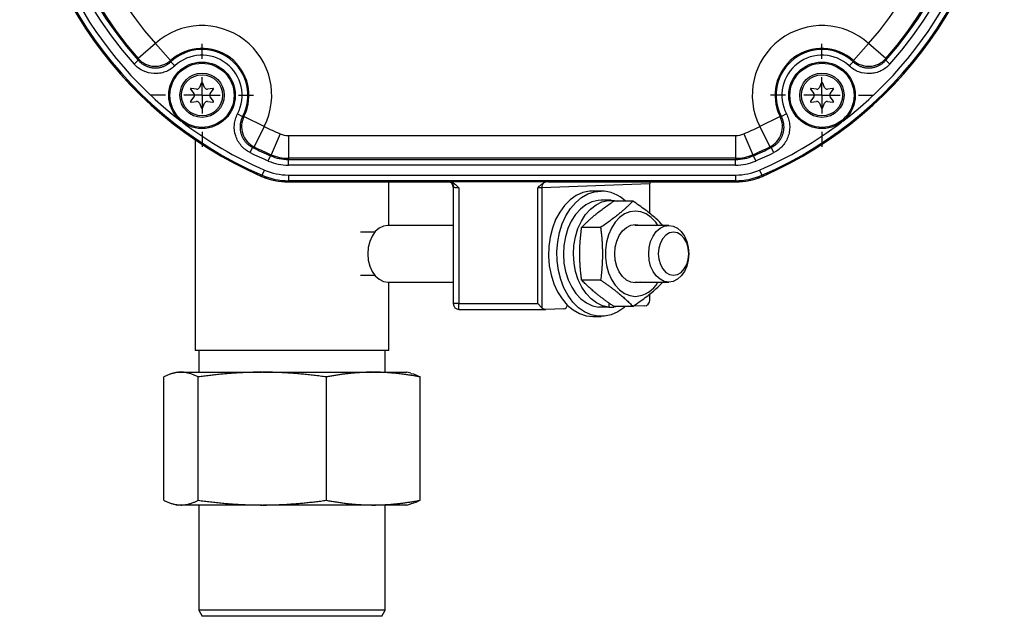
# Model space of a CAD drawing. Header units: inches. Extents: x 0.2 to 18.6, y -4.5 to 19.2.
# Tile 4 of 12: x 6 to 11.4, y 1.2 to 4.4. Entities that reach past the tile are written whole.
import ezdxf

# ---------------------------------------------------------------- set-up
doc = ezdxf.new("R2010")
doc.units = ezdxf.units.IN
doc.header["$MEASUREMENT"] = 0
doc.layers.add('SLD-0', color=179, linetype='Continuous')

# ---------------------------------------------------------------- blocks, each defined once
blk = doc.blocks.new('SW_CENTERMARKSYMBOL_1')
at = {"layer": 'SLD-0', "color": 0}
for p, q in [((0, 0.2), (0, 0.2825)), ((0, 0), (0, 0.1)), ((-0.2, 0), (-0.2825, 0)), ((0, 0), (-0.1, 0)), ((0, 0), (0, -0.1)), ((0, 0), (0.1, 0)), ((0.2, 0), (0.2825, 0)), ((0, -0.2), (0, -0.2825))]:
    blk.add_line(p, q, dxfattribs=at)
blk = doc.blocks.new('SW_CENTERMARKSYMBOL_3')
at = {"layer": 'SLD-0', "color": 0}
for p, q in [((0, 0.2), (0, 0.2825)), ((0, 0), (0, 0.1)), ((-0.2, 0), (-0.2825, 0)), ((0, 0), (-0.1, 0)), ((0, 0), (0, -0.1)), ((0, 0), (0.1, 0)), ((0.2, 0), (0.2825, 0)), ((0, -0.2), (0, -0.2825))]:
    blk.add_line(p, q, dxfattribs=at)

msp = doc.modelspace()

# ---------------------------------------------------------------- linework, layer by layer
at = {"color": 7, "linetype": 'Continuous', "lineweight": 25}
for p, q in [((6.7935, 4.3025), (6.7, 4.2197)), ((6.7935, 4.3025), (6.8771, 4.2097)), ((10.6217, 4.2097), (10.7054, 4.3025)), ((10.7988, 4.2197), (10.7054, 4.3025)), ((6.6998, 4.2104), (6.6765, 4.1897)), ((6.8995, 4.1794), (6.8782, 4.2023)), ((10.5993, 4.1794), (10.6206, 4.2023)), ((10.8223, 4.1897), (10.799, 4.2104)), ((6.9866, 4.0517), (7.0049, 4.0277)), ((7.0193, 4.0527), (6.9894, 4.0565)), ((7.0448, 4.0851), (7.035, 4.0617)), ((7.0638, 4.0617), (7.054, 4.0851)), ((7.1094, 4.0565), (7.0796, 4.0527)), ((7.094, 4.0277), (7.1122, 4.0517)), ((10.3866, 4.0517), (10.4049, 4.0277)), ((10.4193, 4.0527), (10.3894, 4.0565)), ((10.4448, 4.0851), (10.435, 4.0617)), ((10.4638, 4.0617), (10.454, 4.0851)), ((10.5094, 4.0565), (10.4796, 4.0527)), ((10.494, 4.0277), (10.5122, 4.0517)), ((7.0049, 4.0095), (6.9866, 3.9856)), ((7.1122, 3.9856), (7.094, 4.0095)), ((10.4049, 4.0095), (10.3866, 3.9856)), ((10.5122, 3.9856), (10.494, 4.0095)), ((6.9894, 3.9808), (7.0193, 3.9846)), ((7.035, 3.9755), (7.0467, 3.9477)), ((7.0522, 3.9477), (7.0638, 3.9755)), ((7.0796, 3.9846), (7.1094, 3.9808)), ((10.3894, 3.9808), (10.4193, 3.9846)), ((10.435, 3.9755), (10.4467, 3.9477)), ((10.4522, 3.9477), (10.4638, 3.9755)), ((10.4796, 3.9846), (10.5094, 3.9808)), ((7.2442, 3.9167), (7.2719, 3.9023)), ((7.3911, 3.8472), (7.2794, 3.9032)), ((10.2195, 3.9032), (10.1078, 3.8472)), ((10.2546, 3.9167), (10.227, 3.9023)), ((7.3911, 3.8472), (7.3359, 3.7351)), ((10.1078, 3.8472), (10.1629, 3.7351)), ((7.4773, 3.8074), (7.4277, 3.6927)), ((7.5232, 3.7979), (9.9756, 3.7979)), ((7.5232, 3.7979), (7.5232, 3.6729)), ((9.9756, 3.7979), (9.9756, 3.6729)), ((10.0216, 3.8074), (10.0711, 3.6927)), ((7.0114, 3.7748), (7.0114, 2.6183)), ((7.3132, 3.7045), (7.3271, 3.7324)), ((10.1856, 3.7045), (10.1717, 3.7324)), ((7.4128, 3.6583), (7.4252, 3.687)), ((7.4277, 3.6927), (7.4252, 3.687)), ((9.9756, 3.6729), (7.5232, 3.6729)), ((7.5232, 3.6729), (7.5232, 3.6667)), ((9.9756, 3.6729), (9.9756, 3.6667)), ((10.0711, 3.6927), (10.0736, 3.687)), ((10.086, 3.6583), (10.0736, 3.687)), ((7.5232, 3.6667), (9.9756, 3.6667)), ((7.5232, 3.6355), (7.5232, 3.6667)), ((9.9756, 3.6355), (7.5232, 3.6355)), ((9.9756, 3.6355), (9.9756, 3.6667)), ((7.379, 3.5799), (7.3764, 3.574)), ((7.379, 3.5799), (7.3914, 3.6086)), ((7.5232, 3.5813), (9.9756, 3.5813)), ((7.5232, 3.5813), (7.5232, 3.5501)), ((9.9756, 3.5813), (9.9756, 3.5501)), ((10.1075, 3.6086), (10.1199, 3.5799)), ((10.1199, 3.5799), (10.1225, 3.574)), ((9.9756, 3.5501), (7.5232, 3.5501)), ((7.5232, 3.5501), (7.5232, 3.5436)), ((9.9756, 3.5436), (7.5232, 3.5436)), ((7.5238, 3.5436), (8.4036, 3.5436)), ((8.0744, 3.3053), (8.0744, 3.5436)), ((8.4271, 3.5155), (8.4271, 2.876)), ((8.4584, 3.5113), (8.4584, 2.876)), ((8.8905, 2.876), (8.8905, 3.5113)), ((9.505, 3.5326), (8.9126, 3.5119)), ((8.9126, 3.5119), (8.9126, 2.8539)), ((8.9488, 3.5436), (9.975, 3.5436)), ((9.505, 3.3699), (9.505, 3.5326)), ((9.9756, 3.5501), (9.9756, 3.5436)), ((9.2387, 3.4937), (9.1927, 3.4937)), ((9.2938, 3.4427), (9.2387, 3.4427)), ((9.4123, 3.4384), (9.308, 3.4384)), ((8.4271, 3.3053), (8.0682, 3.3053)), ((9.2355, 3.2941), (9.1312, 3.2941)), ((9.6089, 3.3053), (9.4232, 3.3053)), ((7.9967, 3.2679), (7.9188, 3.2679)), ((7.9583, 3.1497), (7.9583, 3.1497)), ((7.9583, 3.1497), (7.9583, 3.1497)), ((9.7189, 3.1497), (9.7189, 3.1497)), ((9.7189, 3.1497), (9.7189, 3.1497)), ((7.9188, 3.0316), (7.9967, 3.0316)), ((8.0682, 2.9942), (8.4271, 2.9942)), ((8.0744, 2.6183), (8.0744, 2.9942)), ((9.2355, 3.0054), (9.1312, 3.0054)), ((9.4232, 2.9942), (9.6089, 2.9942)), ((9.505, 2.8959), (9.505, 2.9295)), ((8.4271, 2.876), (8.4271, 2.876)), ((8.4584, 2.876), (8.4271, 2.876)), ((8.4584, 2.876), (8.8905, 2.876)), ((8.4584, 2.8447), (8.4584, 2.876)), ((8.9126, 2.8539), (8.8905, 2.876)), ((9.28, 2.8809), (9.28, 2.8574)), ((9.4748, 2.8636), (9.4128, 2.8614)), ((8.4584, 2.8448), (8.4584, 2.8447)), ((8.4584, 2.8447), (8.9347, 2.8447)), ((9.034, 2.8482), (8.9358, 2.8448)), ((9.28, 2.8574), (9.2249, 2.8574)), ((9.28, 2.8574), (9.3076, 2.8574)), ((9.3076, 2.8613), (9.3076, 2.8574)), ((9.3293, 2.8611), (9.3076, 2.8574)), ((9.4123, 2.8611), (9.308, 2.8611)), ((9.4028, 2.8611), (9.3697, 2.8599)), ((9.1927, 2.8057), (9.2387, 2.8057)), ((7.9188, 2.6183), (7.0114, 2.6183)), ((7.0311, 2.6183), (7.0311, 2.5001)), ((8.0744, 2.6183), (7.9188, 2.6183)), ((8.0547, 2.5001), (8.0547, 2.6183)), ((6.913, 2.5001), (6.8907, 2.4942)), ((6.913, 2.5001), (6.9336, 2.5001)), ((6.9336, 2.5001), (6.9353, 2.5001)), ((6.9353, 2.5001), (7.3768, 2.5001)), ((7.383, 2.5001), (7.3768, 2.5001)), ((7.383, 2.5001), (7.9861, 2.5001)), ((7.9906, 2.5001), (7.9861, 2.5001)), ((7.9906, 2.5001), (8.1729, 2.5001)), ((8.1952, 2.4942), (8.1729, 2.5001)), ((6.8403, 1.7979), (6.8403, 2.474)), ((7.0286, 1.7979), (7.0286, 2.474)), ((7.7312, 1.7979), (7.7312, 2.474)), ((8.2455, 1.7979), (8.2455, 2.474)), ((6.8907, 1.7778), (6.913, 1.7718)), ((6.9336, 1.7718), (6.913, 1.7718)), ((6.9336, 1.7718), (6.9353, 1.7718)), ((7.3768, 1.7718), (6.9353, 1.7718)), ((7.0311, 1.7718), (7.0311, 1.1957)), ((7.3768, 1.7718), (7.383, 1.7718)), ((7.9861, 1.7718), (7.383, 1.7718)), ((7.9861, 1.7718), (7.9906, 1.7718)), ((8.1729, 1.7718), (7.9906, 1.7718)), ((8.0547, 1.1957), (8.0547, 1.7718)), ((8.1729, 1.7718), (8.1952, 1.7778)), ((7.0311, 1.1957), (7.0508, 1.1616)), ((7.181, 1.1957), (7.0311, 1.1957)), ((8.0547, 1.1957), (7.181, 1.1957)), ((8.0351, 1.1616), (8.0547, 1.1957)), ((7.1949, 1.1616), (7.0508, 1.1616)), ((8.0351, 1.1616), (7.1949, 1.1616))]:
    msp.add_line(p, q, dxfattribs=at)
at = {"color": 7, "linetype": 'Continuous', "lineweight": 25, "flags": 128}
for points in [[(9.1927, 3.4937), (9.1741, 3.4927), (9.1373, 3.4847), (9.1018, 3.4688), (9.0684, 3.4454), (9.0379, 3.4151), (9.0111, 3.3786), (8.9885, 3.3367), (8.9707, 3.2905), (8.9582, 3.2409), (8.9511, 3.1892), (8.9496, 3.1366), (8.9539, 3.0842), (8.9638, 3.0335), (8.979, 2.9854), (8.9993, 2.9412), (9.024, 2.9019), (9.0528, 2.8684), (9.0848, 2.8415), (9.1193, 2.8218), (9.1556, 2.8098), (9.1927, 2.8057), (9.1927, 2.8057)], [(9.3697, 2.8599), (9.363, 2.854), (9.3296, 2.8307), (9.2941, 2.8148), (9.2573, 2.8067), (9.2201, 2.8067), (9.1832, 2.8148), (9.1477, 2.8307), (9.1144, 2.854), (9.0839, 2.8843), (9.0571, 2.9209), (9.0345, 2.9628), (9.0167, 3.009), (9.0041, 3.0586), (8.997, 3.1103), (8.9956, 3.1629), (8.9999, 3.2152), (9.0097, 3.266), (9.025, 3.3141), (9.0452, 3.3583), (9.07, 3.3976), (9.0987, 3.4311), (9.1307, 3.458), (9.1653, 3.4777), (9.2015, 3.4897), (9.2387, 3.4937), (9.2387, 3.4937)], [(9.2387, 3.4427), (9.2215, 3.4417), (9.1876, 3.4337), (9.155, 3.4178), (9.1248, 3.3945), (9.0978, 3.3645), (9.0746, 3.3286), (9.0559, 3.2877), (9.0423, 3.2431), (9.0341, 3.1958), (9.0315, 3.1473), (9.0346, 3.0989), (9.0434, 3.0518), (9.0575, 3.0075), (9.0767, 2.9671), (9.1003, 2.9317), (9.1277, 2.9023), (9.1582, 2.8798), (9.1909, 2.8646), (9.2249, 2.8574)], [(9.28, 2.8574), (9.246, 2.8646), (9.2133, 2.8798), (9.1829, 2.9023), (9.1554, 2.9317), (9.1318, 2.9671), (9.1127, 3.0075), (9.0986, 3.0518), (9.0898, 3.0989), (9.0867, 3.1473), (9.0892, 3.1958), (9.0974, 3.2431), (9.1111, 3.2877), (9.1297, 3.3286), (9.1529, 3.3645), (9.18, 3.3945), (9.2102, 3.4178), (9.2427, 3.4337), (9.2766, 3.4417), (9.311, 3.4417), (9.3293, 3.4384)], [(9.5498, 3.3053), (9.5378, 3.3225), (9.5134, 3.3485), (9.4861, 3.3677), (9.4568, 3.3795), (9.4264, 3.3835), (9.396, 3.3795), (9.3667, 3.3677), (9.3394, 3.3485), (9.3151, 3.3225), (9.2945, 3.2906), (9.2785, 3.2539), (9.2675, 3.2137), (9.2618, 3.1713), (9.2618, 3.1282), (9.2675, 3.0858), (9.2785, 3.0456), (9.2945, 3.0089), (9.3151, 2.977), (9.3394, 2.951), (9.3667, 2.9318), (9.396, 2.92), (9.4264, 2.916), (9.4264, 2.916)], [(8.0682, 3.3053), (8.0438, 3.3014), (8.0205, 3.2899), (7.9997, 3.2713), (7.9823, 3.2467), (7.9692, 3.2172), (7.961, 3.1843), (7.9583, 3.1497), (7.961, 3.1151), (7.9692, 3.0823), (7.9823, 3.0528), (7.9997, 3.0282), (8.0205, 3.0096), (8.0438, 2.9981), (8.0682, 2.9942), (8.0682, 2.9942)], [(9.4264, 2.9897), (9.4012, 2.9938), (9.3773, 3.0056), (9.3559, 3.0246), (9.338, 3.05), (9.3245, 3.0803), (9.3161, 3.1141), (9.3133, 3.1497), (9.3161, 3.1853), (9.3245, 3.2192), (9.338, 3.2495), (9.3559, 3.2748), (9.3773, 3.2939), (9.4012, 3.3057), (9.4264, 3.3097), (9.4516, 3.3057), (9.453, 3.3053)], [(9.6089, 3.3053), (9.6334, 3.3014), (9.6566, 3.2899), (9.6775, 3.2713), (9.6949, 3.2467), (9.708, 3.2172), (9.7161, 3.1843), (9.7189, 3.1497), (9.7161, 3.1151), (9.708, 3.0823), (9.6949, 3.0528), (9.6775, 3.0282), (9.6566, 3.0096), (9.6334, 2.9981), (9.6089, 2.9942), (9.5845, 2.9981), (9.5612, 3.0096), (9.5404, 3.0282), (9.523, 3.0528), (9.5099, 3.0823), (9.5017, 3.1151), (9.499, 3.1497), (9.5017, 3.1843), (9.5099, 3.2172), (9.523, 3.2467), (9.5404, 3.2713), (9.5612, 3.2899), (9.5845, 3.3014), (9.6089, 3.3053)], [(9.6354, 3.2679), (9.6138, 3.2638), (9.5936, 3.252), (9.5763, 3.2333), (9.5631, 3.2088), (9.5547, 3.1803), (9.5519, 3.1497), (9.5547, 3.1192), (9.5631, 3.0907), (9.5763, 3.0662), (9.5936, 3.0475), (9.6138, 3.0357), (9.6354, 3.0316), (9.657, 3.0357), (9.6771, 3.0475), (9.6944, 3.0662), (9.7077, 3.0907), (9.7161, 3.1192), (9.7189, 3.1497), (9.7161, 3.1803), (9.7077, 3.2088), (9.6944, 3.2333), (9.6771, 3.252), (9.657, 3.2638), (9.6354, 3.2679)], [(9.453, 2.9942), (9.4516, 2.9938), (9.4264, 2.9897)]]:
    msp.add_lwpolyline(points, dxfattribs=at)
at = {"color": 7, "linetype": 'Continuous', "lineweight": 25}
for centre, radius in [((7.0494, 4.0186), 0.1825), ((7.0494, 4.0186), 0.176), ((10.4494, 4.0186), 0.1825), ((10.4494, 4.0186), 0.176), ((7.0494, 4.0186), 0.1214), ((7.0494, 4.0186), 0.1128), ((10.4494, 4.0186), 0.1214), ((10.4494, 4.0186), 0.1128)]:
    msp.add_circle(centre, radius, dxfattribs=at)
for centre, radius, start, end in [((8.2494, 5.5934), 2.2, 113.3393, 246.6196), ((8.2494, 5.5936), 2.2, 113.3598, 246.6402), ((8.2494, 5.5934), 2.1935, 113.3393, 246.6196), ((9.2494, 5.5934), 2.1935, 293.3804, 66.6607), ((9.2494, 5.5934), 2.2, 293.3804, 66.6607), ((9.2494, 5.5936), 2.2, 293.3598, 66.6402), ((8.2494, 5.5934), 2.1623, 127.6539, 232.5919), ((9.2494, 5.5934), 2.1623, 307.4081, 52.3461), ((8.2494, 5.5934), 2.1082, 138.2418, 221.7471), ((8.2494, 5.5934), 2.0769, 138.2418, 221.7471), ((8.2494, 5.5934), 2.0707, 138.4283, 221.5603), ((9.2494, 5.5934), 2.0707, 318.4397, 41.5717), ((9.2494, 5.5934), 2.0769, 318.2529, 41.7582), ((9.2494, 5.5934), 2.1082, 318.2529, 41.7582), ((8.2494, 5.5934), 1.9458, 138.4283, 221.5603), ((9.2494, 5.5934), 1.9458, 318.4397, 41.5717), ((7.0494, 4.0186), 0.3822, 333.3489, 132.0341), ((10.4494, 4.0186), 0.3822, 47.9659, 206.6511), ((7.0494, 4.0186), 0.2573, 333.3489, 132.0341), ((7.0494, 4.0186), 0.2511, 332.3888, 132.9942), ((10.4494, 4.0186), 0.2573, 47.9659, 206.6511), ((10.4494, 4.0186), 0.2511, 47.0058, 207.6112), ((6.7935, 4.3028), 0.1251, 221.6428, 311.9516), ((7.0494, 4.0186), 0.2198, 332.3888, 132.9942), ((10.4494, 4.0186), 0.2198, 47.0058, 207.6112), ((10.7053, 4.3028), 0.1251, 228.0484, 318.3572), ((6.989, 4.0535), 0.003, 82.7304, 217.2696), ((7.0212, 4.0675), 0.015, 262.7304, 337.2696), ((7.0494, 4.0832), 0.005, 22.7304, 157.2696), ((7.0777, 4.0675), 0.015, 202.7304, 277.2696), ((7.1098, 4.0535), 0.003, 322.7304, 97.2696), ((10.389, 4.0535), 0.003, 82.7304, 217.2696), ((10.4212, 4.0675), 0.015, 262.7304, 337.2696), ((10.4494, 4.0832), 0.005, 22.7304, 157.2696), ((10.4777, 4.0675), 0.015, 202.7304, 277.2696), ((10.5098, 4.0535), 0.003, 322.7304, 97.2696), ((6.993, 4.0186), 0.015, 322.7304, 37.2696), ((7.1059, 4.0186), 0.015, 142.7304, 217.2696), ((10.393, 4.0186), 0.015, 322.7304, 37.2696), ((10.5059, 4.0186), 0.015, 142.7304, 217.2696), ((6.989, 3.9838), 0.003, 142.7304, 277.2696), ((7.0212, 3.9697), 0.015, 22.7304, 97.2696), ((7.0494, 3.9489), 0.003, 202.7304, 337.2696), ((7.0777, 3.9697), 0.015, 82.7304, 157.2696), ((7.1098, 3.9838), 0.003, 262.7304, 37.2696), ((10.389, 3.9838), 0.003, 142.7304, 277.2696), ((10.4212, 3.9697), 0.015, 22.7304, 97.2696), ((10.4494, 3.9489), 0.003, 202.7304, 337.2696), ((10.4777, 3.9697), 0.015, 82.7304, 157.2696), ((10.5098, 3.9838), 0.003, 262.7304, 37.2696), ((7.3913, 3.8473), 0.1251, 153.4314, 243.7401), ((10.1076, 3.8473), 0.1251, 296.2599, 26.5686), ((8.2494, 5.5934), 2.1623, 232.7911, 246.6196), ((8.2494, 5.5934), 1.9458, 243.8227, 246.6196), ((9.2494, 5.5934), 1.9458, 293.3804, 296.1773), ((9.2494, 5.5934), 2.1623, 293.3804, 307.2089), ((7.5232, 3.9136), 0.1158, 246.6196, 270), ((9.9756, 3.9136), 0.1158, 270, 293.3804), ((8.2494, 5.5934), 2.0769, 243.6359, 246.6196), ((8.2494, 5.5934), 2.0707, 243.8227, 246.6196), ((9.2494, 5.5934), 2.0707, 293.3804, 296.1773), ((9.2494, 5.5934), 2.0769, 293.3804, 296.3641), ((8.2494, 5.5934), 2.1082, 243.6359, 246.6196), ((7.5232, 3.9136), 0.2469, 246.6196, 270), ((7.5232, 3.9136), 0.2407, 246.6196, 270), ((9.9756, 3.9136), 0.2407, 270, 293.3804), ((9.9756, 3.9136), 0.2469, 270, 293.3804), ((9.2494, 5.5934), 2.1082, 293.3804, 296.3641), ((7.5232, 3.9136), 0.2782, 246.6196, 270), ((9.9756, 3.9136), 0.2782, 270, 293.3804), ((7.5232, 3.9136), 0.37, 246.6196, 270), ((7.5238, 3.9136), 0.37, 246.6402, 270), ((7.5232, 3.9136), 0.3635, 246.6196, 270), ((7.5232, 3.9136), 0.3323, 246.6196, 270), ((9.975, 3.9136), 0.37, 270, 293.3598), ((9.9756, 3.9136), 0.3323, 270, 293.3804), ((9.9756, 3.9136), 0.3635, 270, 293.3804), ((9.9756, 3.9136), 0.37, 270, 293.3804), ((8.3958, 3.5135), 0.0313, 2.014, 74.5486), ((8.9489, 3.5136), 0.0363, 140.4031, 182.7412), ((9.234, 3.2966), 0.1972, 45.981, 88.6295), ((9.4156, 3.0694), 0.1538, 274.018, 330.7266), ((8.4584, 2.876), 0.0312, 180, 270), ((8.9347, 2.876), 0.0312, 225, 272)]:
    msp.add_arc(centre, radius, start, end, dxfattribs=at)
for centre, major_axis, ratio, start_param, end_param in [((8.9477, 3.5124), (-0.0442, -0.0015), 0.706891, 4.663029, 5.338019), ((9.5367, 3.5329), (0.0296, -0.0117), 0.979755, 3.174192, 3.508698), ((9.5065, 3.5319), (0, 0.0313), 0.047679, 1.52183, 1.547729), ((9.0334, 2.8794), (0, 0.0313), 0.706891, 3.166273, 4.315364), ((9.4748, 2.8948), (0.0115, 0.0293), 0.953447, 3.534596, 5.104175)]:
    msp.add_ellipse(centre, major_axis=major_axis, ratio=ratio, start_param=start_param, end_param=end_param, dxfattribs=at)
for points in [[(6.6998, 4.2104), (6.6999, 4.2135), (6.6999, 4.2166), (6.7, 4.2197)], [(10.7988, 4.2197), (10.7989, 4.2166), (10.799, 4.2135), (10.799, 4.2104)], [(6.8771, 4.2097), (6.8775, 4.2072), (6.8778, 4.2048), (6.8782, 4.2023)], [(10.6206, 4.2023), (10.621, 4.2048), (10.6214, 4.2072), (10.6217, 4.2097)], [(7.2719, 3.9023), (7.2744, 3.9026), (7.2769, 3.9029), (7.2794, 3.9032)], [(10.2195, 3.9032), (10.222, 3.9029), (10.2245, 3.9026), (10.227, 3.9023)], [(7.3359, 3.7351), (7.333, 3.7342), (7.3301, 3.7333), (7.3271, 3.7324)], [(10.1717, 3.7324), (10.1688, 3.7333), (10.1658, 3.7342), (10.1629, 3.7351)]]:
    msp.add_open_spline(points, degree=3, dxfattribs=at)
for points, knots in [([(6.8995, 4.1794), (6.892, 4.1724), (6.8837, 4.1661), (6.866, 4.1552), (6.8567, 4.1506), (6.8373, 4.1435), (6.8271, 4.1409), (6.8067, 4.1377), (6.7963, 4.1372), (6.7653, 4.1386), (6.7448, 4.1437), (6.7167, 4.157), (6.7078, 4.1624), (6.6912, 4.1748), (6.6834, 4.1819), (6.6765, 4.1897)], [0, 0, 0, 0, 0.125, 0.125, 0.25, 0.25, 0.375, 0.375, 0.5, 0.5, 0.75, 0.75, 0.875, 0.875, 1, 1, 1, 1]), ([(6.6998, 4.2104), (6.7014, 4.2087), (6.7046, 4.2053), (6.7098, 4.2004), (6.7153, 4.1957), (6.7212, 4.1913), (6.7275, 4.1872), (6.7341, 4.1834), (6.741, 4.1799), (6.7483, 4.1769), (6.7557, 4.1743), (6.7634, 4.1722), (6.7713, 4.1705), (6.7793, 4.1694), (6.7873, 4.1687), (6.7954, 4.1686), (6.8034, 4.169), (6.8114, 4.17), (6.8193, 4.1714), (6.827, 4.1733), (6.8344, 4.1757), (6.8416, 4.1784), (6.8486, 4.1816), (6.8552, 4.1852), (6.8615, 4.189), (6.8674, 4.1932), (6.873, 4.1976), (6.8765, 4.2007), (6.8782, 4.2023)], [0, 0, 0, 0, 0.034951, 0.070665, 0.107111, 0.144248, 0.18203, 0.220406, 0.259316, 0.298696, 0.338477, 0.378585, 0.418941, 0.459464, 0.50007, 0.540676, 0.581196, 0.621548, 0.66165, 0.701424, 0.740795, 0.779694, 0.818057, 0.855826, 0.892947, 0.929375, 0.96507, 1, 1, 1, 1]), ([(10.8223, 4.1897), (10.8155, 4.182), (10.8078, 4.1749), (10.7912, 4.1625), (10.7823, 4.1571), (10.7636, 4.1482), (10.7538, 4.1447), (10.7337, 4.1396), (10.7234, 4.1381), (10.6924, 4.1367), (10.6716, 4.1399), (10.6423, 4.1506), (10.6329, 4.1551), (10.6153, 4.166), (10.6069, 4.1723), (10.5993, 4.1794)], [0, 0, 0, 0, 0.125, 0.125, 0.25, 0.25, 0.375, 0.375, 0.5, 0.5, 0.75, 0.75, 0.875, 0.875, 1, 1, 1, 1]), ([(10.6206, 4.2023), (10.6223, 4.2007), (10.6258, 4.1976), (10.6314, 4.1932), (10.6374, 4.189), (10.6437, 4.1852), (10.6503, 4.1816), (10.6572, 4.1784), (10.6644, 4.1757), (10.6719, 4.1733), (10.6796, 4.1714), (10.6874, 4.17), (10.6954, 4.169), (10.7035, 4.1686), (10.7115, 4.1687), (10.7196, 4.1694), (10.7276, 4.1705), (10.7354, 4.1722), (10.7431, 4.1743), (10.7506, 4.1769), (10.7578, 4.1799), (10.7647, 4.1834), (10.7714, 4.1872), (10.7776, 4.1913), (10.7836, 4.1957), (10.7891, 4.2004), (10.7943, 4.2053), (10.7975, 4.2087), (10.799, 4.2104)], [0, 0, 0, 0, 0.03493, 0.070625, 0.107053, 0.144174, 0.181942, 0.220305, 0.259205, 0.298576, 0.33835, 0.378451, 0.418803, 0.459324, 0.499929, 0.540536, 0.581059, 0.621414, 0.661522, 0.701303, 0.740684, 0.779594, 0.81797, 0.855752, 0.892889, 0.929335, 0.965049, 1, 1, 1, 1]), ([(7.3132, 3.7045), (7.304, 3.709), (7.2952, 3.7146), (7.2788, 3.7273), (7.2712, 3.7344), (7.2577, 3.7501), (7.2517, 3.7586), (7.2415, 3.7767), (7.2373, 3.7861), (7.2277, 3.8157), (7.2253, 3.8366), (7.2278, 3.8677), (7.2297, 3.8779), (7.2355, 3.8978), (7.2394, 3.9076), (7.2442, 3.9167)], [0, 0, 0, 0, 0.125, 0.125, 0.25, 0.25, 0.375, 0.375, 0.5, 0.5, 0.75, 0.75, 0.875, 0.875, 1, 1, 1, 1]), ([(7.2719, 3.9023), (7.2708, 3.9002), (7.2687, 3.896), (7.266, 3.8895), (7.2636, 3.8826), (7.2615, 3.8755), (7.2599, 3.8682), (7.2586, 3.8607), (7.2579, 3.853), (7.2576, 3.8451), (7.2578, 3.8372), (7.2585, 3.8293), (7.2597, 3.8214), (7.2614, 3.8135), (7.2637, 3.8057), (7.2664, 3.7981), (7.2696, 3.7907), (7.2733, 3.7836), (7.2774, 3.7768), (7.2819, 3.7702), (7.2868, 3.7641), (7.2919, 3.7583), (7.2973, 3.7529), (7.303, 3.748), (7.3088, 3.7435), (7.3148, 3.7394), (7.3209, 3.7357), (7.3251, 3.7335), (7.3271, 3.7324)], [0, 0, 0, 0, 0.03493, 0.070625, 0.107053, 0.144174, 0.181942, 0.220305, 0.259205, 0.298576, 0.33835, 0.378451, 0.418803, 0.459324, 0.499929, 0.540536, 0.581059, 0.621414, 0.661522, 0.701303, 0.740684, 0.779594, 0.81797, 0.855752, 0.892889, 0.929335, 0.965049, 1, 1, 1, 1]), ([(10.1717, 3.7324), (10.1738, 3.7335), (10.178, 3.7357), (10.184, 3.7394), (10.19, 3.7435), (10.1959, 3.748), (10.2015, 3.7529), (10.2069, 3.7583), (10.2121, 3.7641), (10.2169, 3.7702), (10.2214, 3.7768), (10.2255, 3.7836), (10.2292, 3.7907), (10.2324, 3.7981), (10.2352, 3.8057), (10.2374, 3.8135), (10.2392, 3.8214), (10.2404, 3.8293), (10.2411, 3.8372), (10.2413, 3.8451), (10.241, 3.853), (10.2402, 3.8607), (10.239, 3.8682), (10.2373, 3.8755), (10.2353, 3.8826), (10.2328, 3.8895), (10.2301, 3.896), (10.228, 3.9002), (10.227, 3.9023)], [0, 0, 0, 0, 0.034951, 0.070665, 0.107111, 0.144248, 0.18203, 0.220406, 0.259316, 0.298696, 0.338477, 0.378585, 0.418941, 0.459464, 0.50007, 0.540676, 0.581196, 0.621548, 0.66165, 0.701424, 0.740795, 0.779694, 0.818057, 0.855826, 0.892947, 0.929375, 0.96507, 1, 1, 1, 1]), ([(10.2546, 3.9167), (10.2594, 3.9076), (10.2633, 3.8979), (10.2691, 3.878), (10.271, 3.8678), (10.2727, 3.8472), (10.2726, 3.8367), (10.2702, 3.8162), (10.268, 3.8061), (10.2584, 3.7765), (10.2481, 3.7581), (10.2277, 3.7345), (10.2202, 3.7274), (10.2038, 3.7146), (10.1949, 3.7091), (10.1856, 3.7045)], [0, 0, 0, 0, 0.125, 0.125, 0.25, 0.25, 0.375, 0.375, 0.5, 0.5, 0.75, 0.75, 0.875, 0.875, 1, 1, 1, 1]), ([(8.4036, 3.5436), (8.4049, 3.5436), (8.4073, 3.5435), (8.4111, 3.543), (8.4149, 3.5422), (8.4187, 3.541), (8.4225, 3.5395), (8.4263, 3.5377), (8.4302, 3.5355), (8.4364, 3.5315), (8.4459, 3.5235), (8.4537, 3.5159), (8.4584, 3.5113)], [0, 0, 0, 0, 0.056899, 0.114618, 0.173584, 0.234197, 0.296826, 0.361805, 0.429433, 0.499976, 0.699816, 1, 1, 1, 1]), ([(8.424, 3.5385), (8.4238, 3.5376), (8.4233, 3.5357), (8.4254, 3.53), (8.4276, 3.5223), (8.4276, 3.5161), (8.4277, 3.5131)], [0, 0, 0, 0, 0.222351, 0.47468, 0.73481, 1, 1, 1, 1]), ([(8.4584, 3.5113), (8.4572, 3.5113), (8.4549, 3.5113), (8.4513, 3.5113), (8.4477, 3.5114), (8.4439, 3.5116), (8.4402, 3.5117), (8.4367, 3.5119), (8.4334, 3.5122), (8.4307, 3.5125), (8.4286, 3.5128), (8.4272, 3.5131), (8.4272, 3.5134), (8.4271, 3.5135)], [0, 0, 0, 0, 0.06699, 0.138753, 0.215295, 0.29662, 0.382731, 0.473631, 0.569321, 0.669802, 0.775075, 0.885141, 1, 1, 1, 1]), ([(8.8905, 3.5113), (8.8934, 3.5141), (8.8981, 3.5188), (8.9046, 3.525), (8.9102, 3.5296), (8.9155, 3.5335), (8.9192, 3.5357), (8.9209, 3.5368)], [0, 0, 0, 0, 0.299944, 0.501382, 0.679241, 0.845166, 1, 1, 1, 1]), ([(8.9126, 3.5119), (8.9118, 3.5119), (8.91, 3.5117), (8.907, 3.5116), (8.9039, 3.5115), (8.9006, 3.5114), (8.8973, 3.5113), (8.8939, 3.5113), (8.8917, 3.5113), (8.8905, 3.5113)], [0, 0, 0, 0, 0.14965, 0.297024, 0.442129, 0.584973, 0.725561, 0.8639, 1, 1, 1, 1]), ([(9.1312, 3.2941), (9.1347, 3.2977), (9.1416, 3.3047), (9.1523, 3.3152), (9.163, 3.3254), (9.174, 3.3356), (9.1853, 3.3458), (9.1972, 3.3562), (9.2126, 3.3691), (9.232, 3.3842), (9.2558, 3.4019), (9.281, 3.42), (9.2989, 3.4322), (9.308, 3.4384)], [0, 0, 0, 0, 0.075342, 0.148254, 0.219328, 0.289244, 0.358767, 0.428731, 0.500014, 0.623819, 0.745602, 0.869761, 1, 1, 1, 1]), ([(9.4123, 3.4384), (9.4088, 3.4348), (9.4019, 3.4277), (9.3913, 3.4172), (9.3805, 3.4069), (9.3695, 3.3968), (9.3581, 3.3868), (9.3461, 3.3767), (9.3306, 3.364), (9.3114, 3.3485), (9.2877, 3.3304), (9.2625, 3.3124), (9.2446, 3.3003), (9.2355, 3.2941)], [0, 0, 0, 0, 0.0753417, 0.1482541, 0.2193276, 0.2892437, 0.3587672, 0.4287309, 0.5000143, 0.6238192, 0.7456018, 0.8697613, 1, 1, 1, 1]), ([(9.5774, 3.3053), (9.5649, 3.3176), (9.5366, 3.3457), (9.4813, 3.3906), (9.4354, 3.4224), (9.4123, 3.4384)], [0, 0, 0, 0, 0.2797386, 0.6361688, 1, 1, 1, 1]), ([(9.1312, 3.0054), (9.1303, 3.0126), (9.1285, 3.0267), (9.1264, 3.0477), (9.1245, 3.0683), (9.1231, 3.0886), (9.122, 3.1088), (9.1213, 3.1292), (9.121, 3.1548), (9.1216, 3.1855), (9.1237, 3.2212), (9.1268, 3.2574), (9.1297, 3.2817), (9.1312, 3.2941)], [0, 0, 0, 0, 0.075342, 0.148254, 0.219328, 0.289244, 0.358767, 0.428731, 0.500014, 0.623819, 0.745602, 0.869761, 1, 1, 1, 1]), ([(9.2355, 3.2941), (9.2364, 3.2869), (9.2382, 3.2728), (9.2404, 3.2518), (9.2423, 3.2312), (9.2436, 3.2109), (9.2446, 3.1907), (9.2451, 3.1703), (9.2452, 3.1447), (9.2449, 3.114), (9.2431, 3.0783), (9.24, 3.0421), (9.237, 3.0178), (9.2355, 3.0054)], [0, 0, 0, 0, 0.075342, 0.148254, 0.219328, 0.289244, 0.358767, 0.428731, 0.500014, 0.623819, 0.745602, 0.869761, 1, 1, 1, 1]), ([(9.308, 2.8611), (9.3027, 2.8647), (9.2923, 2.8717), (9.2772, 2.8823), (9.2628, 2.8926), (9.2489, 2.9027), (9.2355, 2.9127), (9.2224, 2.9227), (9.2064, 2.9355), (9.1882, 2.951), (9.1683, 2.9691), (9.1492, 2.9871), (9.1373, 2.9992), (9.1312, 3.0054)], [0, 0, 0, 0, 0.075342, 0.148254, 0.219328, 0.289244, 0.358767, 0.428731, 0.500014, 0.623819, 0.745602, 0.869761, 1, 1, 1, 1]), ([(9.2355, 3.0054), (9.2408, 3.0018), (9.2512, 2.9948), (9.2663, 2.9843), (9.2807, 2.974), (9.2945, 2.9639), (9.3079, 2.9536), (9.3209, 2.9433), (9.3369, 2.9304), (9.3552, 2.9152), (9.3753, 2.8976), (9.3943, 2.8795), (9.4062, 2.8673), (9.4123, 2.8611)], [0, 0, 0, 0, 0.075342, 0.148254, 0.219328, 0.289244, 0.358767, 0.428731, 0.500014, 0.623819, 0.745602, 0.869761, 1, 1, 1, 1]), ([(9.4123, 2.8611), (9.4354, 2.8771), (9.4813, 2.9089), (9.5366, 2.9537), (9.5649, 2.9819), (9.5774, 2.9942)], [0, 0, 0, 0, 0.363809, 0.72024, 1, 1, 1, 1]), ([(6.9336, 2.5001), (6.9312, 2.5001), (6.9263, 2.5), (6.919, 2.4994), (6.9115, 2.4985), (6.904, 2.4972), (6.8964, 2.4955), (6.8886, 2.4935), (6.8808, 2.4912), (6.8729, 2.4885), (6.8649, 2.4854), (6.8568, 2.482), (6.8486, 2.4782), (6.8431, 2.4754), (6.8403, 2.474)], [0, 0, 0, 0, 0.077593, 0.156193, 0.235812, 0.316463, 0.398154, 0.480898, 0.564704, 0.649583, 0.735543, 0.822593, 0.910743, 1, 1, 1, 1]), ([(7.0286, 2.474), (7.0256, 2.4756), (7.0196, 2.4786), (7.0107, 2.4826), (7.0019, 2.4863), (6.9932, 2.4895), (6.9846, 2.4923), (6.9761, 2.4947), (6.9677, 2.4966), (6.9595, 2.4982), (6.9513, 2.4993), (6.9433, 2.5), (6.938, 2.5001), (6.9353, 2.5001)], [0, 0, 0, 0, 0.097317, 0.193316, 0.288009, 0.381407, 0.473522, 0.564366, 0.653952, 0.742295, 0.829407, 0.915304, 1, 1, 1, 1]), ([(7.3768, 2.5001), (7.3678, 2.5001), (7.3496, 2.5), (7.3221, 2.4994), (7.2943, 2.4985), (7.2662, 2.4972), (7.2377, 2.4955), (7.2088, 2.4935), (7.1796, 2.4912), (7.1501, 2.4885), (7.1202, 2.4854), (7.09, 2.482), (7.0594, 2.4782), (7.0389, 2.4754), (7.0286, 2.474)], [0, 0, 0, 0, 0.077593, 0.156193, 0.235812, 0.316463, 0.398154, 0.480898, 0.564704, 0.649583, 0.735543, 0.822593, 0.910743, 1, 1, 1, 1]), ([(7.7312, 2.474), (7.72, 2.4756), (7.6976, 2.4786), (7.6643, 2.4826), (7.6314, 2.4863), (7.5989, 2.4895), (7.5669, 2.4923), (7.5352, 2.4947), (7.504, 2.4966), (7.4732, 2.4982), (7.4427, 2.4993), (7.4127, 2.5), (7.3929, 2.5001), (7.383, 2.5001)], [0, 0, 0, 0, 0.097317, 0.193316, 0.288009, 0.381407, 0.473522, 0.564366, 0.653952, 0.742295, 0.829407, 0.915304, 1, 1, 1, 1]), ([(7.9861, 2.5001), (7.9795, 2.5001), (7.9662, 2.5), (7.9461, 2.4994), (7.9257, 2.4985), (7.9051, 2.4972), (7.8842, 2.4955), (7.8631, 2.4935), (7.8417, 2.4912), (7.8201, 2.4885), (7.7982, 2.4854), (7.7761, 2.482), (7.7537, 2.4782), (7.7387, 2.4754), (7.7312, 2.474)], [0, 0, 0, 0, 0.077593, 0.156193, 0.235812, 0.316463, 0.398154, 0.480898, 0.564704, 0.649583, 0.735543, 0.822593, 0.910743, 1, 1, 1, 1]), ([(8.2455, 2.474), (8.2373, 2.4756), (8.221, 2.4786), (8.1966, 2.4826), (8.1725, 2.4863), (8.1487, 2.4895), (8.1252, 2.4923), (8.1021, 2.4947), (8.0792, 2.4966), (8.0566, 2.4982), (8.0344, 2.4993), (8.0124, 2.5), (7.9978, 2.5001), (7.9906, 2.5001)], [0, 0, 0, 0, 0.097317, 0.193316, 0.288009, 0.381407, 0.473522, 0.564366, 0.653952, 0.742295, 0.829407, 0.915304, 1, 1, 1, 1]), ([(8.1951, 2.4938), (8.1958, 2.4937), (8.2127, 2.4913), (8.2294, 2.4825), (8.2455, 2.474)], [0, 0, 0, 0, 0.0417999, 1, 1, 1, 1]), ([(6.8403, 1.7979), (6.8434, 1.7964), (6.8493, 1.7934), (6.8583, 1.7893), (6.8671, 1.7856), (6.8758, 1.7824), (6.8844, 1.7796), (6.8929, 1.7772), (6.9012, 1.7753), (6.9095, 1.7738), (6.9176, 1.7727), (6.9257, 1.772), (6.931, 1.7719), (6.9336, 1.7718)], [0, 0, 0, 0, 0.097317, 0.193316, 0.288009, 0.381407, 0.473522, 0.564366, 0.653952, 0.742295, 0.829407, 0.915304, 1, 1, 1, 1]), ([(6.9353, 1.7718), (6.9377, 1.7718), (6.9426, 1.7719), (6.95, 1.7725), (6.9574, 1.7735), (6.965, 1.7747), (6.9726, 1.7764), (6.9803, 1.7784), (6.9881, 1.7807), (6.9961, 1.7835), (7.0041, 1.7865), (7.0122, 1.79), (7.0204, 1.7937), (7.0258, 1.7965), (7.0286, 1.7979)], [0, 0, 0, 0, 0.077593, 0.156193, 0.235812, 0.316463, 0.398154, 0.480898, 0.564704, 0.649583, 0.735543, 0.822593, 0.910743, 1, 1, 1, 1]), ([(7.0286, 1.7979), (7.0398, 1.7964), (7.0622, 1.7934), (7.0955, 1.7893), (7.1284, 1.7856), (7.1608, 1.7824), (7.1929, 1.7796), (7.2246, 1.7772), (7.2558, 1.7753), (7.2866, 1.7738), (7.3171, 1.7727), (7.3471, 1.772), (7.3669, 1.7719), (7.3768, 1.7718)], [0, 0, 0, 0, 0.097317, 0.193316, 0.288009, 0.381407, 0.473522, 0.564366, 0.653952, 0.742295, 0.829407, 0.915304, 1, 1, 1, 1]), ([(7.383, 1.7718), (7.392, 1.7718), (7.4102, 1.7719), (7.4377, 1.7725), (7.4655, 1.7735), (7.4936, 1.7747), (7.5221, 1.7764), (7.551, 1.7784), (7.5802, 1.7807), (7.6097, 1.7835), (7.6396, 1.7865), (7.6698, 1.79), (7.7004, 1.7937), (7.7209, 1.7965), (7.7312, 1.7979)], [0, 0, 0, 0, 0.077593, 0.156193, 0.235812, 0.316463, 0.398154, 0.480898, 0.564704, 0.649583, 0.735543, 0.822593, 0.910743, 1, 1, 1, 1]), ([(7.7312, 1.7979), (7.7394, 1.7964), (7.7558, 1.7934), (7.7801, 1.7893), (7.8042, 1.7856), (7.828, 1.7824), (7.8515, 1.7796), (7.8746, 1.7772), (7.8975, 1.7753), (7.9201, 1.7738), (7.9424, 1.7727), (7.9643, 1.772), (7.9789, 1.7719), (7.9861, 1.7718)], [0, 0, 0, 0, 0.097317, 0.193316, 0.288009, 0.381407, 0.473522, 0.564366, 0.653952, 0.742295, 0.829407, 0.915304, 1, 1, 1, 1]), ([(7.9906, 1.7718), (7.9972, 1.7718), (8.0106, 1.7719), (8.0307, 1.7725), (8.051, 1.7735), (8.0716, 1.7747), (8.0925, 1.7764), (8.1136, 1.7784), (8.135, 1.7807), (8.1566, 1.7835), (8.1785, 1.7865), (8.2006, 1.79), (8.223, 1.7937), (8.238, 1.7965), (8.2455, 1.7979)], [0, 0, 0, 0, 0.077593, 0.156193, 0.235812, 0.316463, 0.398154, 0.480898, 0.564704, 0.649583, 0.735543, 0.822593, 0.910743, 1, 1, 1, 1]), ([(8.2455, 1.7979), (8.2294, 1.7895), (8.2127, 1.7806), (8.1958, 1.7782), (8.1951, 1.7781)], [0, 0, 0, 0, 0.9582, 1, 1, 1, 1])]:
    msp.add_open_spline(points, degree=3, knots=knots, dxfattribs=at)

# ---------------------------------------------------------------- block references
at = {"layer": 'SLD-0'}
for name, p in [('SW_CENTERMARKSYMBOL_3', (7.0494, 4.0186)), ('SW_CENTERMARKSYMBOL_1', (10.4494, 4.0186))]:
    msp.add_blockref(name, p, dxfattribs=at)

doc.saveas('drawing.dxf')
